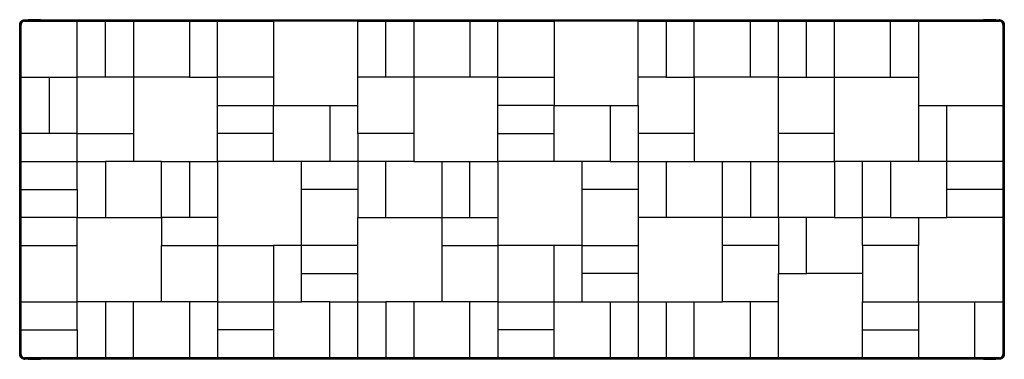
# Model space of a CAD drawing. Header units: millimetres. Extents: x -163 to 146, y -49 to 58.
import ezdxf

# ---------------------------------------------------------------- set-up
doc = ezdxf.new("R2010")
doc.units = ezdxf.units.MM
doc.header["$MEASUREMENT"] = 0
doc.layers.add('Default', color=7, linetype='Continuous', true_color=0x000000)

msp = doc.modelspace()

# ---------------------------------------------------------------- linework, layer by layer
at = {"layer": 'Default'}
for points, weights, knots in [([(-163.27, 55.25), (-163.27, 55.29), (-163.27, 55.32), (-163.27, 55.35), (-163.27, 55.41), (-163.26, 55.46), (-163.26, 55.52), (-163.26, 55.55), (-163.26, 55.58), (-163.26, 55.65), (-163.26, 55.73), (-163.26, 55.8), (-163.26, 55.81), (-163.26, 55.81), (-163.26, 55.82), (-163.26, 55.91), (-163.26, 56), (-163.26, 56.09)], [1, 1, 1, 1, 1, 1, 1, 1, 1, 0.999996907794, 0.999996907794, 1, 1, 1, 1, 0.999561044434, 0.999561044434, 1], [10.358344, 10.358344, 10.358344, 10.358344, 11.931296, 11.931296, 11.931296, 15.949563, 15.949563, 21.074356, 21.074356, 21.074356, 23.311067, 23.311067, 23.311067, 29.12317, 29.12317, 29.12317, 31.789404, 31.789404, 31.789404, 31.789404]), ([(-163.27, 55.02), (-163.27, 55.17), (-163.27, 55.32), (-163.26, 55.47), (-163.26, 55.5), (-163.26, 55.52), (-163.26, 55.55), (-163.26, 55.68), (-163.26, 55.82), (-163.25, 55.95)], [1, 0.999991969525, 0.999991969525, 1, 1, 1, 1, 0.999954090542, 0.999954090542, 1], [0, 0, 0, 0, 4.482372, 4.482372, 4.482372, 5.292619, 5.292619, 5.292619, 9.266703, 9.266703, 9.266703, 9.266703]), ([(-161.53, 57.65), (-161.38, 57.65), (-161.22, 57.66), (-161.07, 57.66), (-160.92, 57.67), (-160.77, 57.67), (-160.62, 57.67)], [1, 1, 1, 1, 0.999991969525, 0.999991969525, 1], [5.405344, 5.405344, 5.405344, 5.405344, 6.329865, 6.329865, 6.329865, 10.812237, 10.812237, 10.812237, 10.812237]), ([(143.02, 57.67), (143.17, 57.67), (143.32, 57.67), (143.47, 57.66), (143.5, 57.66), (143.52, 57.66), (143.55, 57.66), (143.68, 57.66), (143.82, 57.66), (143.95, 57.65)], [1, 0.999991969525, 0.999991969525, 1, 1, 1, 1, 0.999954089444, 0.999954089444, 1], [0, 0, 0, 0, 4.482372, 4.482372, 4.482372, 5.292619, 5.292619, 5.292619, 9.266734, 9.266734, 9.266734, 9.266734]), ([(143.25, 57.67), (143.29, 57.67), (143.32, 57.67), (143.35, 57.67), (143.41, 57.67), (143.46, 57.66), (143.52, 57.66), (143.55, 57.66), (143.58, 57.66), (143.65, 57.66), (143.73, 57.66), (143.8, 57.66), (143.81, 57.66), (143.81, 57.66), (143.82, 57.66), (143.91, 57.66), (144, 57.66), (144.09, 57.66)], [1, 1, 1, 1, 1, 1, 1, 1, 1, 0.999996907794, 0.999996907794, 1, 1, 1, 1, 0.999561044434, 0.999561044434, 1], [10.358344, 10.358344, 10.358344, 10.358344, 11.931296, 11.931296, 11.931296, 15.949563, 15.949563, 21.074356, 21.074356, 21.074356, 23.311067, 23.311067, 23.311067, 29.12317, 29.12317, 29.12317, 31.789404, 31.789404, 31.789404, 31.789404]), ([(145.65, 55.93), (145.65, 55.78), (145.66, 55.62), (145.66, 55.47), (145.67, 55.32), (145.67, 55.17), (145.67, 55.02)], [1, 1, 1, 1, 0.999991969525, 0.999991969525, 1], [5.405353, 5.405353, 5.405353, 5.405353, 6.329865, 6.329865, 6.329865, 10.812237, 10.812237, 10.812237, 10.812237]), ([(-163.25, -47.13), (-163.25, -46.98), (-163.26, -46.82), (-163.26, -46.67), (-163.27, -46.52), (-163.27, -46.37), (-163.27, -46.22)], [1, 1, 1, 1, 0.999991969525, 0.999991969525, 1], [5.405353, 5.405353, 5.405353, 5.405353, 6.329865, 6.329865, 6.329865, 10.812237, 10.812237, 10.812237, 10.812237]), ([(145.67, -46.22), (145.67, -46.37), (145.67, -46.52), (145.66, -46.67), (145.66, -46.7), (145.66, -46.72), (145.66, -46.75), (145.66, -46.88), (145.66, -47.02), (145.65, -47.15)], [1, 0.999991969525, 0.999991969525, 1, 1, 1, 1, 0.999954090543, 0.999954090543, 1], [0, 0, 0, 0, 4.482372, 4.482372, 4.482372, 5.292619, 5.292619, 5.292619, 9.266703, 9.266703, 9.266703, 9.266703]), ([(-160.85, -48.87), (-160.89, -48.87), (-160.92, -48.87), (-160.95, -48.87), (-161.01, -48.87), (-161.06, -48.86), (-161.12, -48.86), (-161.15, -48.86), (-161.18, -48.86), (-161.25, -48.86), (-161.33, -48.86), (-161.4, -48.86), (-161.41, -48.86), (-161.41, -48.86), (-161.42, -48.86), (-161.51, -48.86), (-161.6, -48.86), (-161.69, -48.86)], [1, 1, 1, 1, 1, 1, 1, 1, 1, 0.999996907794, 0.999996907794, 1, 1, 1, 1, 0.999561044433, 0.999561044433, 1], [10.358344, 10.358344, 10.358344, 10.358344, 11.931296, 11.931296, 11.931296, 15.949563, 15.949563, 21.074356, 21.074356, 21.074356, 23.311067, 23.311067, 23.311067, 29.12317, 29.12317, 29.12317, 31.789404, 31.789404, 31.789404, 31.789404]), ([(-160.62, -48.87), (-160.77, -48.87), (-160.92, -48.87), (-161.07, -48.86), (-161.1, -48.86), (-161.12, -48.86), (-161.15, -48.86), (-161.28, -48.86), (-161.42, -48.86), (-161.55, -48.85)], [1, 0.999991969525, 0.999991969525, 1, 1, 1, 1, 0.999954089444, 0.999954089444, 1], [0, 0, 0, 0, 4.482372, 4.482372, 4.482372, 5.292619, 5.292619, 5.292619, 9.266734, 9.266734, 9.266734, 9.266734]), ([(143.93, -48.85), (143.78, -48.85), (143.62, -48.86), (143.47, -48.86), (143.32, -48.87), (143.17, -48.87), (143.02, -48.87)], [1, 1, 1, 1, 0.999991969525, 0.999991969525, 1], [5.405344, 5.405344, 5.405344, 5.405344, 6.329865, 6.329865, 6.329865, 10.812237, 10.812237, 10.812237, 10.812237]), ([(145.67, -46.45), (145.67, -46.49), (145.67, -46.52), (145.67, -46.55), (145.67, -46.61), (145.66, -46.66), (145.66, -46.72), (145.66, -46.75), (145.66, -46.78), (145.66, -46.85), (145.66, -46.93), (145.66, -47), (145.66, -47.01), (145.66, -47.01), (145.66, -47.02), (145.66, -47.11), (145.66, -47.2), (145.66, -47.29)], [1, 1, 1, 1, 1, 1, 1, 1, 1, 0.999996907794, 0.999996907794, 1, 1, 1, 1, 0.999561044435, 0.999561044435, 1], [10.358344, 10.358344, 10.358344, 10.358344, 11.931296, 11.931296, 11.931296, 15.949563, 15.949563, 21.074356, 21.074356, 21.074356, 23.311067, 23.311067, 23.311067, 29.12317, 29.12317, 29.12317, 31.789404, 31.789404, 31.789404, 31.789404])]:
    msp.add_rational_spline(points, weights, degree=3, knots=knots, dxfattribs=at)
for points, weights in [([(-163.25, 56.22), (-163.26, 56.16), (-163.26, 56.09)], [1, 0.999747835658, 1]), ([(-163.25, 56.15), (-163.25, 57.65), (-161.75, 57.65)], [1, 0.707106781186, 1]), ([(-163.01, 56.97), (-163, 56.97), (-163, 56.98)], [0.862706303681, 0.862436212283, 0.862174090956]), ([(-161.75, 57.35), (-162.95, 57.35), (-162.95, 56.15)], [1, 0.707106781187, 1]), ([(-161.75, 57.2), (-162.8, 57.2), (-162.8, 56.15)], [1, 0.707106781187, 1]), ([(-162.57, 57.41), (-162.56, 57.41), (-162.56, 57.41)], [0.862706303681, 0.863149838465, 0.863614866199]), ([(-156.79, 57.65), (-157.23, 57.66), (-157.66, 57.67)], [1, 0.999974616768, 1]), ([(140.06, 57.67), (139.63, 57.66), (139.19, 57.65)], [1, 0.999974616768, 1]), ([(144.22, 57.65), (144.16, 57.66), (144.09, 57.66)], [1, 0.999747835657, 1]), ([(144.15, 57.65), (145.65, 57.65), (145.65, 56.15)], [1, 0.707106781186, 1]), ([(145.35, 56.15), (145.35, 57.35), (144.15, 57.35)], [1, 0.707106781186, 1]), ([(145.2, 56.15), (145.2, 57.2), (144.15, 57.2)], [1, 0.707106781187, 1]), ([(144.97, 57.41), (144.97, 57.4), (144.98, 57.4)], [0.862706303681, 0.862436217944, 0.862174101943]), ([(145.41, 56.97), (145.41, 56.96), (145.41, 56.96)], [0.862706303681, 0.86314983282, 0.863614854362]), ([(-163.27, 52.06), (-163.26, 51.63), (-163.25, 51.19)], [1, 0.999974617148, 1]), ([(145.65, 51.19), (145.66, 51.63), (145.67, 52.06)], [1, 0.999974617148, 1]), ([(-163.25, -42.39), (-163.26, -42.83), (-163.27, -43.26)], [1, 0.999974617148, 1]), ([(145.67, -43.26), (145.66, -42.83), (145.65, -42.39)], [1, 0.999974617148, 1]), ([(-161.75, -48.85), (-163.25, -48.85), (-163.25, -47.35)], [1, 0.707106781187, 1]), ([(-163.01, -48.17), (-163.01, -48.16), (-163.01, -48.16)], [0.862706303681, 0.863149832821, 0.863614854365]), ([(-162.95, -47.35), (-162.95, -48.55), (-161.75, -48.55)], [1, 0.707106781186, 1]), ([(-162.8, -47.35), (-162.8, -48.4), (-161.75, -48.4)], [1, 0.707106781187, 1]), ([(-162.57, -48.61), (-162.57, -48.6), (-162.58, -48.6)], [0.862706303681, 0.862436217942, 0.86217410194]), ([(-161.82, -48.85), (-161.76, -48.86), (-161.69, -48.86)], [1, 0.999747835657, 1]), ([(-157.66, -48.87), (-157.23, -48.86), (-156.79, -48.85)], [1, 0.999974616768, 1]), ([(139.19, -48.85), (139.63, -48.86), (140.06, -48.87)], [1, 0.999974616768, 1]), ([(144.15, -48.55), (145.35, -48.55), (145.35, -47.35)], [1, 0.707106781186, 1]), ([(145.65, -47.35), (145.65, -48.85), (144.15, -48.85)], [1, 0.707106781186, 1]), ([(144.15, -48.4), (145.2, -48.4), (145.2, -47.35)], [1, 0.707106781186, 1]), ([(144.97, -48.61), (144.96, -48.61), (144.96, -48.61)], [0.862706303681, 0.863149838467, 0.863614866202]), ([(145.41, -48.17), (145.4, -48.17), (145.4, -48.18)], [0.862706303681, 0.862436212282, 0.862174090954]), ([(145.65, -47.42), (145.66, -47.36), (145.66, -47.29)], [1, 0.999747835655, 1])]:
    msp.add_rational_spline(points, weights, degree=2, dxfattribs=at)
for points, degree in [([(-163.25, 56.24), (-163.25, 56.23), (-163.25, 56.23), (-163.25, 56.23)], 3), ([(-163.25, 56.23), (-163.25, 56.23), (-163.25, 56.23), (-163.25, 56.23)], 3), ([(-163.25, 56.23), (-163.25, 56.23), (-163.25, 56.22), (-163.25, 56.22)], 3), ([(-163.25, -47.35), (-163.25, 4.4), (-163.25, 56.15)], 2), ([(-162.95, 56.15), (-162.95, 4.4), (-162.95, -47.35)], 2), ([(-162.8, 39.6), (-162.8, 47.87), (-162.8, 56.15)], 2), ([(-161.83, 57.65), (-161.83, 57.65), (-161.83, 57.65), (-161.84, 57.65)], 3), ([(-161.83, 57.65), (-161.83, 57.65), (-161.82, 57.65), (-161.82, 57.65)], 3), ([(-161.75, 57.65), (-8.8, 57.65), (144.15, 57.65)], 2), ([(144.15, 57.35), (-8.8, 57.35), (-161.75, 57.35)], 2), ([(-161.75, 57.2), (-153.47, 57.2), (-145.2, 57.2)], 2), ([(-159.28, 57.67), (-159.78, 57.67), (-160.23, 57.67), (-160.62, 57.67)], 3), ([(-159.99, 57.67), (-160.26, 57.67), (-160.52, 57.67)], 2), ([(-157.66, 57.67), (-158.23, 57.67), (-158.78, 57.67), (-159.28, 57.67)], 3), ([(-152.95, 57.2), (-152.95, 57.27), (-152.95, 57.35)], 2), ([(-145.2, 57.2), (-140.8, 57.2), (-136.4, 57.2)], 2), ([(-145.2, 39.6), (-145.2, 48.4), (-145.2, 57.2)], 2), ([(-136.4, 57.2), (-132, 57.2), (-127.6, 57.2)], 2), ([(-136.4, 39.6), (-136.4, 48.4), (-136.4, 57.2)], 2), ([(-127.6, 57.2), (-127.6, 48.4), (-127.6, 39.6)], 2), ([(-127.6, 57.2), (-122.83, 57.2), (-118.07, 57.2)], 2), ([(-118.07, 57.2), (-114.03, 57.2), (-110, 57.2)], 2), ([(-110, 57.2), (-110, 48.4), (-110, 39.6)], 2), ([(-110, 57.2), (-105.6, 57.2), (-101.2, 57.2)], 2), ([(-101.2, 57.2), (-92.4, 57.2), (-83.6, 57.2)], 2), ([(-101.2, 39.6), (-101.2, 48.4), (-101.2, 57.2)], 2), ([(-83.6, 57.2), (-83.6, 52.43), (-83.6, 47.67)], 2), ([(-57.2, 57.2), (-70.4, 57.2), (-83.6, 57.2)], 2), ([(-57.2, 57.2), (-52.8, 57.2), (-48.4, 57.2)], 2), ([(-57.2, 39.6), (-57.2, 48.4), (-57.2, 57.2)], 2), ([(-48.4, 57.2), (-44, 57.2), (-39.6, 57.2)], 2), ([(-48.4, 39.6), (-48.4, 48.4), (-48.4, 57.2)], 2), ([(-39.6, 57.2), (-39.6, 48.4), (-39.6, 39.6)], 2), ([(-39.6, 57.2), (-34.83, 57.2), (-30.07, 57.2)], 2), ([(-30.07, 57.2), (-26.03, 57.2), (-22, 57.2)], 2), ([(-22, 57.2), (-22, 48.4), (-22, 39.6)], 2), ([(-22, 57.2), (-17.6, 57.2), (-13.2, 57.2)], 2), ([(-13.2, 57.2), (-4.4, 57.2), (4.4, 57.2)], 2), ([(-13.2, 39.6), (-13.2, 48.4), (-13.2, 57.2)], 2), ([(4.4, 57.2), (4.4, 52.43), (4.4, 47.67)], 2), ([(30.8, 57.2), (17.6, 57.2), (4.4, 57.2)], 2), ([(30.8, 57.2), (35.2, 57.2), (39.6, 57.2)], 2), ([(30.8, 39.6), (30.8, 48.4), (30.8, 57.2)], 2), ([(39.6, 57.2), (39.6, 48.4), (39.6, 39.6)], 2), ([(39.6, 57.2), (44, 57.2), (48.4, 57.2)], 2), ([(48.4, 57.2), (53.17, 57.2), (57.93, 57.2)], 2), ([(48.4, 39.6), (48.4, 48.4), (48.4, 57.2)], 2), ([(57.93, 57.2), (61.97, 57.2), (66, 57.2)], 2), ([(66, 39.6), (66, 48.4), (66, 57.2)], 2), ([(66, 57.2), (70.4, 57.2), (74.8, 57.2)], 2), ([(74.8, 57.2), (79.2, 57.2), (83.6, 57.2)], 2), ([(74.8, 39.6), (74.8, 48.4), (74.8, 57.2)], 2), ([(83.6, 57.2), (88, 57.2), (92.4, 57.2)], 2), ([(83.6, 39.6), (83.6, 48.4), (83.6, 57.2)], 2), ([(92.4, 57.2), (97.17, 57.2), (101.93, 57.2)], 2), ([(92.4, 39.6), (92.4, 48.4), (92.4, 57.2)], 2), ([(101.93, 57.2), (105.97, 57.2), (110, 57.2)], 2), ([(110, 39.6), (110, 48.4), (110, 57.2)], 2), ([(110, 57.2), (114.4, 57.2), (118.8, 57.2)], 2), ([(118.8, 57.2), (118.8, 48.4), (118.8, 39.6)], 2), ([(118.8, 57.2), (131.47, 57.2), (144.15, 57.2)], 2), ([(135.35, 57.35), (135.35, 57.27), (135.35, 57.2)], 2), ([(141.68, 57.67), (141.18, 57.67), (140.63, 57.67), (140.06, 57.67)], 3), ([(143.02, 57.67), (142.63, 57.67), (142.18, 57.67), (141.68, 57.67)], 3), ([(144.23, 57.65), (144.23, 57.65), (144.22, 57.65), (144.22, 57.65)], 3), ([(144.24, 57.65), (144.23, 57.65), (144.23, 57.65), (144.23, 57.65)], 3), ([(144.23, 57.65), (144.23, 57.65), (144.23, 57.65), (144.23, 57.65)], 3), ([(145.2, 56.15), (145.2, 43.48), (145.2, 30.8)], 2), ([(145.35, -47.35), (145.35, 4.4), (145.35, 56.15)], 2), ([(145.65, 56.23), (145.65, 56.23), (145.65, 56.23), (145.65, 56.24)], 3), ([(145.65, 56.23), (145.65, 56.23), (145.65, 56.22), (145.65, 56.22)], 3), ([(145.65, 56.15), (145.65, 4.4), (145.65, -47.35)], 2), ([(-163.27, 55.02), (-163.27, 54.63), (-163.27, 54.18), (-163.27, 53.68)], 3), ([(-163.27, 53.68), (-163.27, 53.18), (-163.27, 52.63), (-163.27, 52.06)], 3), ([(145.67, 53.68), (145.67, 54.18), (145.67, 54.63), (145.67, 55.02)], 3), ([(145.67, 54.39), (145.67, 54.66), (145.67, 54.92)], 2), ([(145.67, 52.06), (145.67, 52.63), (145.67, 53.18), (145.67, 53.68)], 3), ([(-83.6, 47.67), (-83.6, 43.63), (-83.6, 39.6)], 2), ([(4.4, 47.67), (4.4, 43.63), (4.4, 39.6)], 2), ([(-162.8, 39.6), (-158.4, 39.6), (-154, 39.6)], 2), ([(-162.8, 22), (-162.8, 30.8), (-162.8, 39.6)], 2), ([(-154, 39.6), (-154, 30.8), (-154, 22)], 2), ([(-154, 39.6), (-149.6, 39.6), (-145.2, 39.6)], 2), ([(-136.4, 39.6), (-140.8, 39.6), (-145.2, 39.6)], 2), ([(-145.2, 22), (-145.2, 30.8), (-145.2, 39.6)], 2), ([(-127.6, 39.6), (-132, 39.6), (-136.4, 39.6)], 2), ([(-127.6, 39.6), (-127.6, 34.83), (-127.6, 30.07)], 2), ([(-110, 39.6), (-118.8, 39.6), (-127.6, 39.6)], 2), ([(-110, 39.6), (-105.6, 39.6), (-101.2, 39.6)], 2), ([(-83.6, 39.6), (-92.4, 39.6), (-101.2, 39.6)], 2), ([(-101.2, 30.8), (-101.2, 35.2), (-101.2, 39.6)], 2), ([(-83.6, 39.6), (-83.6, 35.2), (-83.6, 30.8)], 2), ([(-48.4, 39.6), (-52.8, 39.6), (-57.2, 39.6)], 2), ([(-57.2, 30.8), (-57.2, 35.2), (-57.2, 39.6)], 2), ([(-39.6, 39.6), (-44, 39.6), (-48.4, 39.6)], 2), ([(-22, 39.6), (-30.8, 39.6), (-39.6, 39.6)], 2), ([(-39.6, 39.6), (-39.6, 34.83), (-39.6, 30.07)], 2), ([(-13.2, 39.6), (-17.6, 39.6), (-22, 39.6)], 2), ([(-13.2, 39.6), (-4.4, 39.6), (4.4, 39.6)], 2), ([(-13.2, 30.8), (-13.2, 35.2), (-13.2, 39.6)], 2), ([(4.4, 39.6), (4.4, 35.2), (4.4, 30.8)], 2), ([(39.6, 39.6), (35.2, 39.6), (30.8, 39.6)], 2), ([(30.8, 30.8), (30.8, 35.2), (30.8, 39.6)], 2), ([(39.6, 39.6), (44, 39.6), (48.4, 39.6)], 2), ([(48.4, 39.6), (48.4, 34.83), (48.4, 30.07)], 2), ([(66, 39.6), (57.2, 39.6), (48.4, 39.6)], 2), ([(74.8, 39.6), (70.4, 39.6), (66, 39.6)], 2), ([(74.8, 39.6), (83.6, 39.6), (92.4, 39.6)], 2), ([(74.8, 22), (74.8, 30.8), (74.8, 39.6)], 2), ([(92.4, 13.2), (92.4, 26.4), (92.4, 39.6)], 2), ([(92.4, 39.6), (105.6, 39.6), (118.8, 39.6)], 2), ([(118.8, 39.6), (118.8, 26.4), (118.8, 13.2)], 2), ([(-127.6, 30.07), (-127.6, 26.03), (-127.6, 22)], 2), ([(-101.2, 30.8), (-92.4, 30.8), (-83.6, 30.8)], 2), ([(-101.2, 22), (-101.2, 26.4), (-101.2, 30.8)], 2), ([(-83.6, 30.8), (-78.83, 30.8), (-74.07, 30.8)], 2), ([(-83.6, 13.2), (-83.6, 22), (-83.6, 30.8)], 2), ([(-74.07, 30.8), (-70.03, 30.8), (-66, 30.8)], 2), ([(-66, 30.8), (-66, 22), (-66, 13.2)], 2), ([(-66, 30.8), (-61.6, 30.8), (-57.2, 30.8)], 2), ([(-57.2, 22), (-57.2, 26.4), (-57.2, 30.8)], 2), ([(-39.6, 30.07), (-39.6, 26.03), (-39.6, 22)], 2), ([(4.4, 30.8), (-4.4, 30.8), (-13.2, 30.8)], 2), ([(-13.2, 22), (-13.2, 26.4), (-13.2, 30.8)], 2), ([(4.4, 30.8), (9.17, 30.8), (13.93, 30.8)], 2), ([(4.4, 13.2), (4.4, 22), (4.4, 30.8)], 2), ([(13.93, 30.8), (17.97, 30.8), (22, 30.8)], 2), ([(22, 30.8), (22, 22), (22, 13.2)], 2), ([(22, 30.8), (26.4, 30.8), (30.8, 30.8)], 2), ([(30.8, 30.8), (30.8, 22), (30.8, 13.2)], 2), ([(48.4, 30.07), (48.4, 26.03), (48.4, 22)], 2), ([(118.8, 30.8), (123.2, 30.8), (127.6, 30.8)], 2), ([(127.6, 30.8), (136.4, 30.8), (145.2, 30.8)], 2), ([(127.6, 13.2), (127.6, 22), (127.6, 30.8)], 2), ([(145.2, 30.8), (145.2, 22), (145.2, 13.2)], 2), ([(-154, 22), (-158.4, 22), (-162.8, 22)], 2), ([(-162.8, 13.2), (-162.8, 17.6), (-162.8, 22)], 2), ([(-145.2, 22), (-149.6, 22), (-154, 22)], 2), ([(-145.2, 22), (-136.4, 22), (-127.6, 22)], 2), ([(-145.2, 13.2), (-145.2, 17.6), (-145.2, 22)], 2), ([(-127.6, 22), (-127.6, 17.6), (-127.6, 13.2)], 2), ([(-83.6, 22), (-92.4, 22), (-101.2, 22)], 2), ([(-101.2, 13.2), (-101.2, 17.6), (-101.2, 22)], 2), ([(-39.6, 22), (-48.4, 22), (-57.2, 22)], 2), ([(-57.2, 22), (-57.2, 17.6), (-57.2, 13.2)], 2), ([(-39.6, 22), (-39.6, 17.6), (-39.6, 13.2)], 2), ([(-13.2, 22), (-4.4, 22), (4.4, 22)], 2), ([(-13.2, 13.2), (-13.2, 17.6), (-13.2, 22)], 2), ([(48.4, 22), (39.6, 22), (30.8, 22)], 2), ([(48.4, 22), (48.4, 17.6), (48.4, 13.2)], 2), ([(92.4, 22), (83.6, 22), (74.8, 22)], 2), ([(74.8, 13.2), (74.8, 17.6), (74.8, 22)], 2), ([(-162.8, 13.2), (-154, 13.2), (-145.2, 13.2)], 2), ([(-162.8, 4.4), (-162.8, 8.8), (-162.8, 13.2)], 2), ([(-145.2, 13.2), (-140.8, 13.2), (-136.4, 13.2)], 2), ([(-145.2, 4.4), (-145.2, 8.8), (-145.2, 13.2)], 2), ([(-136.4, 13.2), (-136.4, 4.4), (-136.4, -4.4)], 2), ([(-127.6, 13.2), (-132, 13.2), (-136.4, 13.2)], 2), ([(-118.8, 13.2), (-123.2, 13.2), (-127.6, 13.2)], 2), ([(-118.8, -4.4), (-118.8, 4.4), (-118.8, 13.2)], 2), ([(-118.8, 13.2), (-114.4, 13.2), (-110, 13.2)], 2), ([(-110, 13.2), (-110, 4.4), (-110, -4.4)], 2), ([(-110, 13.2), (-105.6, 13.2), (-101.2, 13.2)], 2), ([(-101.2, 13.2), (-101.2, 4.4), (-101.2, -4.4)], 2), ([(-83.6, 13.2), (-92.4, 13.2), (-101.2, 13.2)], 2), ([(-66, 13.2), (-74.8, 13.2), (-83.6, 13.2)], 2), ([(-74.8, 4.4), (-74.8, 8.8), (-74.8, 13.2)], 2), ([(-57.2, 13.2), (-61.6, 13.2), (-66, 13.2)], 2), ([(-57.2, 13.2), (-57.2, 8.8), (-57.2, 4.4)], 2), ([(-39.6, 13.2), (-48.4, 13.2), (-57.2, 13.2)], 2), ([(-48.4, -4.4), (-48.4, 4.4), (-48.4, 13.2)], 2), ([(-39.6, 13.2), (-35.2, 13.2), (-30.8, 13.2)], 2), ([(-30.8, 13.2), (-30.8, 4.4), (-30.8, -4.4)], 2), ([(-30.8, 13.2), (-26.4, 13.2), (-22, 13.2)], 2), ([(-22, -4.4), (-22, 4.4), (-22, 13.2)], 2), ([(-22, 13.2), (-17.6, 13.2), (-13.2, 13.2)], 2), ([(-13.2, 13.2), (-13.2, 4.4), (-13.2, -4.4)], 2), ([(4.4, 13.2), (-4.4, 13.2), (-13.2, 13.2)], 2), ([(22, 13.2), (13.2, 13.2), (4.4, 13.2)], 2), ([(13.2, 4.4), (13.2, 8.8), (13.2, 13.2)], 2), ([(22, 13.2), (26.4, 13.2), (30.8, 13.2)], 2), ([(30.8, 13.2), (30.8, 8.8), (30.8, 4.4)], 2), ([(30.8, 13.2), (35.2, 13.2), (39.6, 13.2)], 2), ([(39.6, 13.2), (39.6, 4.4), (39.6, -4.4)], 2), ([(39.6, 13.2), (48.4, 13.2), (57.2, 13.2)], 2), ([(57.2, -4.4), (57.2, 4.4), (57.2, 13.2)], 2), ([(57.2, 13.2), (61.6, 13.2), (66, 13.2)], 2), ([(66, 13.2), (66, 4.4), (66, -4.4)], 2), ([(66, 13.2), (70.4, 13.2), (74.8, 13.2)], 2), ([(74.8, 13.2), (79.57, 13.2), (84.33, 13.2)], 2), ([(74.8, -4.4), (74.8, 4.4), (74.8, 13.2)], 2), ([(84.33, 13.2), (88.37, 13.2), (92.4, 13.2)], 2), ([(118.8, 13.2), (105.6, 13.2), (92.4, 13.2)], 2), ([(92.4, 13.2), (92.4, 4.4), (92.4, -4.4)], 2), ([(101.2, -4.4), (101.2, 4.4), (101.2, 13.2)], 2), ([(110, 13.2), (110, 4.4), (110, -4.4)], 2), ([(127.6, 13.2), (123.2, 13.2), (118.8, 13.2)], 2), ([(135.67, 13.2), (131.63, 13.2), (127.6, 13.2)], 2), ([(127.6, 4.4), (127.6, 8.8), (127.6, 13.2)], 2), ([(145.2, 13.2), (140.43, 13.2), (135.67, 13.2)], 2), ([(145.2, 13.2), (145.2, 8.8), (145.2, 4.4)], 2), ([(-162.8, 4.4), (-154, 4.4), (-145.2, 4.4)], 2), ([(-162.8, -4.4), (-162.8, 0), (-162.8, 4.4)], 2), ([(-145.2, 4.4), (-145.2, 0), (-145.2, -4.4)], 2), ([(-57.2, 4.4), (-66, 4.4), (-74.8, 4.4)], 2), ([(-74.8, -3.67), (-74.8, 0.37), (-74.8, 4.4)], 2), ([(-57.2, 4.4), (-57.2, 0), (-57.2, -4.4)], 2), ([(30.8, 4.4), (22, 4.4), (13.2, 4.4)], 2), ([(13.2, -3.67), (13.2, 0.37), (13.2, 4.4)], 2), ([(30.8, 4.4), (30.8, -4.4), (30.8, -13.2)], 2), ([(145.2, 4.4), (136.4, 4.4), (127.6, 4.4)], 2), ([(127.6, -4.4), (127.6, 0), (127.6, 4.4)], 2), ([(145.2, 4.4), (145.2, 0), (145.2, -4.4)], 2), ([(-145.2, -4.4), (-154, -4.4), (-162.8, -4.4)], 2), ([(-162.8, -13.2), (-162.8, -8.8), (-162.8, -4.4)], 2), ([(-145.2, -4.4), (-132, -4.4), (-118.8, -4.4)], 2), ([(-145.2, -30.8), (-145.2, -17.6), (-145.2, -4.4)], 2), ([(-110, -4.4), (-114.4, -4.4), (-118.8, -4.4)], 2), ([(-118.8, -4.4), (-118.8, -8.8), (-118.8, -13.2)], 2), ([(-101.2, -4.4), (-105.6, -4.4), (-110, -4.4)], 2), ([(-101.2, -4.4), (-101.2, -8.8), (-101.2, -13.2)], 2), ([(-74.8, -13.2), (-74.8, -8.43), (-74.8, -3.67)], 2), ([(-57.2, -4.4), (-44, -4.4), (-30.8, -4.4)], 2), ([(-57.2, -30.8), (-57.2, -17.6), (-57.2, -4.4)], 2), ([(-30.8, -4.4), (-30.8, -17.6), (-30.8, -30.8)], 2), ([(-30.8, -4.4), (-22, -4.4), (-13.2, -4.4)], 2), ([(-13.2, -4.4), (-13.2, -8.8), (-13.2, -13.2)], 2), ([(13.2, -13.2), (13.2, -8.43), (13.2, -3.67)], 2), ([(39.6, -4.4), (35.2, -4.4), (30.8, -4.4)], 2), ([(47.67, -4.4), (43.63, -4.4), (39.6, -4.4)], 2), ([(57.2, -4.4), (52.43, -4.4), (47.67, -4.4)], 2), ([(66, -4.4), (61.6, -4.4), (57.2, -4.4)], 2), ([(57.2, -13.2), (57.2, -8.8), (57.2, -4.4)], 2), ([(74.8, -4.4), (70.4, -4.4), (66, -4.4)], 2), ([(92.4, -4.4), (83.6, -4.4), (74.8, -4.4)], 2), ([(74.8, -4.4), (74.8, -8.8), (74.8, -13.2)], 2), ([(83.6, -22), (83.6, -13.2), (83.6, -4.4)], 2), ([(92.4, -4.4), (96.8, -4.4), (101.2, -4.4)], 2), ([(110, -4.4), (105.6, -4.4), (101.2, -4.4)], 2), ([(101.2, -13.2), (101.2, -8.8), (101.2, -4.4)], 2), ([(110, -4.4), (114.4, -4.4), (118.8, -4.4)], 2), ([(118.8, -4.4), (118.8, -8.8), (118.8, -13.2)], 2), ([(118.8, -4.4), (123.2, -4.4), (127.6, -4.4)], 2), ([(145.2, -4.4), (136.4, -4.4), (127.6, -4.4)], 2), ([(145.2, -4.4), (145.2, -17.6), (145.2, -30.8)], 2), ([(-162.8, -13.2), (-158.03, -13.2), (-153.27, -13.2)], 2), ([(-162.8, -30.8), (-162.8, -22), (-162.8, -13.2)], 2), ([(-153.27, -13.2), (-149.23, -13.2), (-145.2, -13.2)], 2), ([(-118.8, -13.2), (-110, -13.2), (-101.2, -13.2)], 2), ([(-118.8, -21.27), (-118.8, -17.23), (-118.8, -13.2)], 2), ([(-101.2, -13.2), (-101.2, -22), (-101.2, -30.8)], 2), ([(-101.2, -13.2), (-96.43, -13.2), (-91.67, -13.2)], 2), ([(-91.67, -13.2), (-87.63, -13.2), (-83.6, -13.2)], 2), ([(-83.6, -13.2), (-83.6, -22), (-83.6, -30.8)], 2), ([(-74.8, -13.2), (-79.2, -13.2), (-83.6, -13.2)], 2), ([(-57.2, -13.2), (-66, -13.2), (-74.8, -13.2)], 2), ([(-74.8, -22), (-74.8, -17.6), (-74.8, -13.2)], 2), ([(-30.8, -13.2), (-22, -13.2), (-13.2, -13.2)], 2), ([(-13.2, -13.2), (-13.2, -22), (-13.2, -30.8)], 2), ([(-3.67, -13.2), (-8.43, -13.2), (-13.2, -13.2)], 2), ([(4.4, -13.2), (0.37, -13.2), (-3.67, -13.2)], 2), ([(4.4, -30.8), (4.4, -22), (4.4, -13.2)], 2), ([(13.2, -13.2), (8.8, -13.2), (4.4, -13.2)], 2), ([(13.2, -13.2), (22, -13.2), (30.8, -13.2)], 2), ([(13.2, -22), (13.2, -17.6), (13.2, -13.2)], 2), ([(30.8, -13.2), (30.8, -17.6), (30.8, -22)], 2), ([(74.8, -13.2), (66, -13.2), (57.2, -13.2)], 2), ([(57.2, -21.27), (57.2, -17.23), (57.2, -13.2)], 2), ([(74.8, -13.2), (74.8, -17.6), (74.8, -22)], 2), ([(118.8, -13.2), (110, -13.2), (101.2, -13.2)], 2), ([(101.2, -13.2), (101.2, -17.6), (101.2, -22)], 2), ([(118.8, -30.8), (118.8, -22), (118.8, -13.2)], 2), ([(-118.8, -30.8), (-118.8, -26.03), (-118.8, -21.27)], 2), ([(57.2, -30.8), (57.2, -26.03), (57.2, -21.27)], 2), ([(-74.8, -22), (-66, -22), (-57.2, -22)], 2), ([(-74.8, -30.8), (-74.8, -26.4), (-74.8, -22)], 2), ([(30.8, -22), (22, -22), (13.2, -22)], 2), ([(13.2, -30.8), (13.2, -26.4), (13.2, -22)], 2), ([(30.8, -22), (30.8, -26.4), (30.8, -30.8)], 2), ([(74.8, -22), (79.2, -22), (83.6, -22)], 2), ([(74.8, -48.4), (74.8, -35.2), (74.8, -22)], 2), ([(91.67, -22), (87.63, -22), (83.6, -22)], 2), ([(101.2, -22), (96.43, -22), (91.67, -22)], 2), ([(101.2, -22), (101.2, -26.4), (101.2, -30.8)], 2), ([(-162.8, -30.8), (-154, -30.8), (-145.2, -30.8)], 2), ([(-162.8, -39.6), (-162.8, -35.2), (-162.8, -30.8)], 2), ([(-118.8, -30.8), (-132, -30.8), (-145.2, -30.8)], 2), ([(-145.2, -39.6), (-145.2, -35.2), (-145.2, -30.8)], 2), ([(-136.4, -30.8), (-136.4, -39.6), (-136.4, -48.4)], 2), ([(-127.6, -48.4), (-127.6, -39.6), (-127.6, -30.8)], 2), ([(-101.2, -30.8), (-110, -30.8), (-118.8, -30.8)], 2), ([(-110, -30.8), (-110, -39.6), (-110, -48.4)], 2), ([(-101.2, -30.8), (-101.2, -39.6), (-101.2, -48.4)], 2), ([(-101.2, -30.8), (-92.4, -30.8), (-83.6, -30.8)], 2), ([(-83.6, -30.8), (-83.6, -35.2), (-83.6, -39.6)], 2), ([(-83.6, -30.8), (-79.2, -30.8), (-74.8, -30.8)], 2), ([(-66, -30.8), (-70.4, -30.8), (-74.8, -30.8)], 2), ([(-66, -48.4), (-66, -39.6), (-66, -30.8)], 2), ([(-66, -30.8), (-61.6, -30.8), (-57.2, -30.8)], 2), ([(-57.2, -30.8), (-52.8, -30.8), (-48.4, -30.8)], 2), ([(-57.2, -48.4), (-57.2, -39.6), (-57.2, -30.8)], 2), ([(-48.4, -30.8), (-48.4, -39.6), (-48.4, -48.4)], 2), ([(-30.8, -30.8), (-39.6, -30.8), (-48.4, -30.8)], 2), ([(-39.6, -30.8), (-39.6, -39.6), (-39.6, -48.4)], 2), ([(-13.2, -30.8), (-22, -30.8), (-30.8, -30.8)], 2), ([(-22, -48.4), (-22, -39.6), (-22, -30.8)], 2), ([(-13.2, -30.8), (-4.4, -30.8), (4.4, -30.8)], 2), ([(-13.2, -30.8), (-13.2, -39.6), (-13.2, -48.4)], 2), ([(4.4, -30.8), (9.17, -30.8), (13.93, -30.8)], 2), ([(4.4, -48.4), (4.4, -39.6), (4.4, -30.8)], 2), ([(13.93, -30.8), (17.97, -30.8), (22, -30.8)], 2), ([(22, -30.8), (22, -39.6), (22, -48.4)], 2), ([(22, -30.8), (26.4, -30.8), (30.8, -30.8)], 2), ([(30.8, -30.8), (30.8, -39.6), (30.8, -48.4)], 2), ([(30.8, -30.8), (35.2, -30.8), (39.6, -30.8)], 2), ([(39.6, -30.8), (39.6, -39.6), (39.6, -48.4)], 2), ([(39.6, -30.8), (44, -30.8), (48.4, -30.8)], 2), ([(48.4, -30.8), (52.8, -30.8), (57.2, -30.8)], 2), ([(48.4, -48.4), (48.4, -39.6), (48.4, -30.8)], 2), ([(74.8, -30.8), (66, -30.8), (57.2, -30.8)], 2), ([(66, -48.4), (66, -39.6), (66, -30.8)], 2), ([(101.2, -30.8), (110, -30.8), (118.8, -30.8)], 2), ([(101.2, -39.6), (101.2, -35.2), (101.2, -30.8)], 2), ([(118.8, -30.8), (118.8, -35.2), (118.8, -39.6)], 2), ([(118.8, -30.8), (123.57, -30.8), (128.33, -30.8)], 2), ([(128.33, -30.8), (132.37, -30.8), (136.4, -30.8)], 2), ([(136.4, -30.8), (140.8, -30.8), (145.2, -30.8)], 2), ([(136.4, -48.4), (136.4, -39.6), (136.4, -30.8)], 2), ([(145.2, -30.8), (145.2, -39.07), (145.2, -47.35)], 2), ([(-162.8, -39.6), (-154, -39.6), (-145.2, -39.6)], 2), ([(-162.8, -47.35), (-162.8, -43.48), (-162.8, -39.6)], 2), ([(-145.2, -39.6), (-145.2, -44), (-145.2, -48.4)], 2), ([(-83.6, -39.6), (-92.4, -39.6), (-101.2, -39.6)], 2), ([(-83.6, -39.6), (-83.6, -44), (-83.6, -48.4)], 2), ([(4.4, -39.6), (-4.4, -39.6), (-13.2, -39.6)], 2), ([(101.2, -39.6), (110, -39.6), (118.8, -39.6)], 2), ([(101.2, -48.4), (101.2, -44), (101.2, -39.6)], 2), ([(118.8, -39.6), (118.8, -44), (118.8, -48.4)], 2), ([(-163.27, -43.26), (-163.27, -43.83), (-163.27, -44.38), (-163.27, -44.88)], 3), ([(-163.27, -44.88), (-163.27, -45.38), (-163.27, -45.83), (-163.27, -46.22)], 3), ([(-163.27, -45.59), (-163.27, -45.86), (-163.27, -46.12)], 2), ([(145.67, -44.88), (145.67, -44.38), (145.67, -43.83), (145.67, -43.26)], 3), ([(145.67, -46.22), (145.67, -45.83), (145.67, -45.38), (145.67, -44.88)], 3), ([(-163.25, -47.43), (-163.25, -47.43), (-163.25, -47.42), (-163.25, -47.42)], 3), ([(-163.25, -47.43), (-163.25, -47.43), (-163.25, -47.43), (-163.25, -47.44)], 3), ([(-161.84, -48.85), (-161.83, -48.85), (-161.83, -48.85), (-161.83, -48.85)], 3), ([(-161.83, -48.85), (-161.83, -48.85), (-161.83, -48.85), (-161.83, -48.85)], 3), ([(-161.83, -48.85), (-161.83, -48.85), (-161.82, -48.85), (-161.82, -48.85)], 3), ([(-161.8, -48.85), (-161.78, -48.85), (-161.77, -48.85), (-161.75, -48.85)], 3), ([(-145.2, -48.4), (-153.47, -48.4), (-161.75, -48.4)], 2), ([(-161.75, -48.55), (-8.8, -48.55), (144.15, -48.55)], 2), ([(144.15, -48.85), (-8.8, -48.85), (-161.75, -48.85)], 2), ([(-160.62, -48.87), (-160.23, -48.87), (-159.78, -48.87), (-159.28, -48.87)], 3), ([(-159.28, -48.87), (-158.78, -48.87), (-158.23, -48.87), (-157.66, -48.87)], 3), ([(-152.95, -48.4), (-152.95, -48.48), (-152.95, -48.55)], 2), ([(-136.4, -48.4), (-140.8, -48.4), (-145.2, -48.4)], 2), ([(-127.6, -48.4), (-132, -48.4), (-136.4, -48.4)], 2), ([(-110, -48.4), (-118.8, -48.4), (-127.6, -48.4)], 2), ([(-101.2, -48.4), (-105.6, -48.4), (-110, -48.4)], 2), ([(-83.6, -48.4), (-92.4, -48.4), (-101.2, -48.4)], 2), ([(-66, -48.4), (-74.8, -48.4), (-83.6, -48.4)], 2), ([(-57.2, -48.4), (-61.6, -48.4), (-66, -48.4)], 2), ([(-48.4, -48.4), (-52.8, -48.4), (-57.2, -48.4)], 2), ([(-39.6, -48.4), (-44, -48.4), (-48.4, -48.4)], 2), ([(-22, -48.4), (-30.8, -48.4), (-39.6, -48.4)], 2), ([(-13.2, -48.4), (-17.6, -48.4), (-22, -48.4)], 2), ([(4.4, -48.4), (-4.4, -48.4), (-13.2, -48.4)], 2), ([(22, -48.4), (13.2, -48.4), (4.4, -48.4)], 2), ([(30.8, -48.4), (26.4, -48.4), (22, -48.4)], 2), ([(39.6, -48.4), (35.2, -48.4), (30.8, -48.4)], 2), ([(48.4, -48.4), (44, -48.4), (39.6, -48.4)], 2), ([(66, -48.4), (57.2, -48.4), (48.4, -48.4)], 2), ([(74.8, -48.4), (70.4, -48.4), (66, -48.4)], 2), ([(101.2, -48.4), (88, -48.4), (74.8, -48.4)], 2), ([(118.8, -48.4), (110, -48.4), (101.2, -48.4)], 2), ([(136.4, -48.4), (127.6, -48.4), (118.8, -48.4)], 2), ([(135.35, -48.55), (135.35, -48.48), (135.35, -48.4)], 2), ([(144.15, -48.4), (140.27, -48.4), (136.4, -48.4)], 2), ([(140.06, -48.87), (140.63, -48.87), (141.18, -48.87), (141.68, -48.87)], 3), ([(141.68, -48.87), (142.18, -48.87), (142.63, -48.87), (143.02, -48.87)], 3), ([(142.39, -48.87), (142.66, -48.87), (142.92, -48.87)], 2), ([(144.23, -48.85), (144.23, -48.85), (144.22, -48.85), (144.22, -48.85)], 3), ([(144.23, -48.85), (144.23, -48.85), (144.23, -48.85), (144.24, -48.85)], 3), ([(145.65, -47.43), (145.65, -47.43), (145.65, -47.42), (145.65, -47.42)], 3), ([(145.65, -47.44), (145.65, -47.43), (145.65, -47.43), (145.65, -47.43)], 3), ([(145.65, -47.43), (145.65, -47.43), (145.65, -47.43), (145.65, -47.43)], 3)]:
    msp.add_open_spline(points, degree=degree, dxfattribs=at)

doc.saveas('drawing.dxf')
